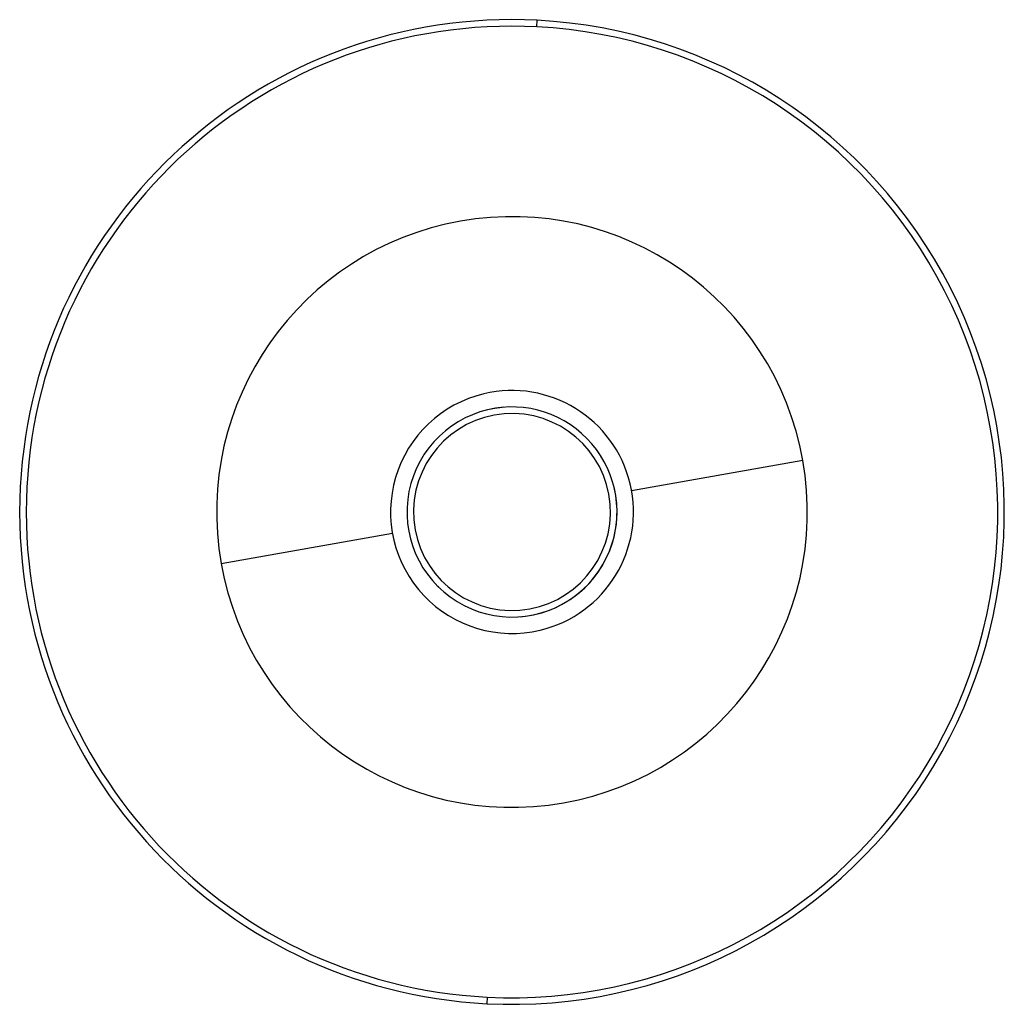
# Paper-space layout '_Inferior' of a CAD drawing. Header units: inches. Extents: x -5.9 to 5.9, y -5.9 to 5.9.
import ezdxf

# ---------------------------------------------------------------- set-up
doc = ezdxf.new("R2010")
doc.units = ezdxf.units.IN
doc.header["$MEASUREMENT"] = 0

psp = doc.layouts.new('_Inferior')

# ---------------------------------------------------------------- linework, layer by layer
at = {"color": 7, "linetype": 'Continuous', "lineweight": 25}
for p, q in [((0.298, 5.819), (0.302, 5.898)), ((3.489, 0.618), (1.434, 0.254)), ((-3.489, -0.618), (-1.434, -0.254)), ((-0.891, -0.891), (-0.874, -0.906)), ((-0.298, -5.819), (-0.302, -5.898))]:
    psp.add_line(p, q, dxfattribs=at)
for radius, start, end in [(5.906, 87.0648, 267.0648), (5.827, 87.0648, 267.0648), (5.906, 267.0648, 87.0648), (5.827, 267.0648, 87.0648), (3.543, 10.0413, 190.0413), (1.457, 283.4314, 103.4314), (1.457, 103.4314, 283.4314), (1.26, 94.5106, 13.4314), (1.26, 274.5106, 103.4314), (1.181, 274.5106, 94.5106), (1.181, 94.5106, 274.5106), (3.543, 190.0413, 10.0413)]:
    psp.add_arc((0, 0), radius, start, end, dxfattribs=at)

doc.saveas('drawing.dxf')
